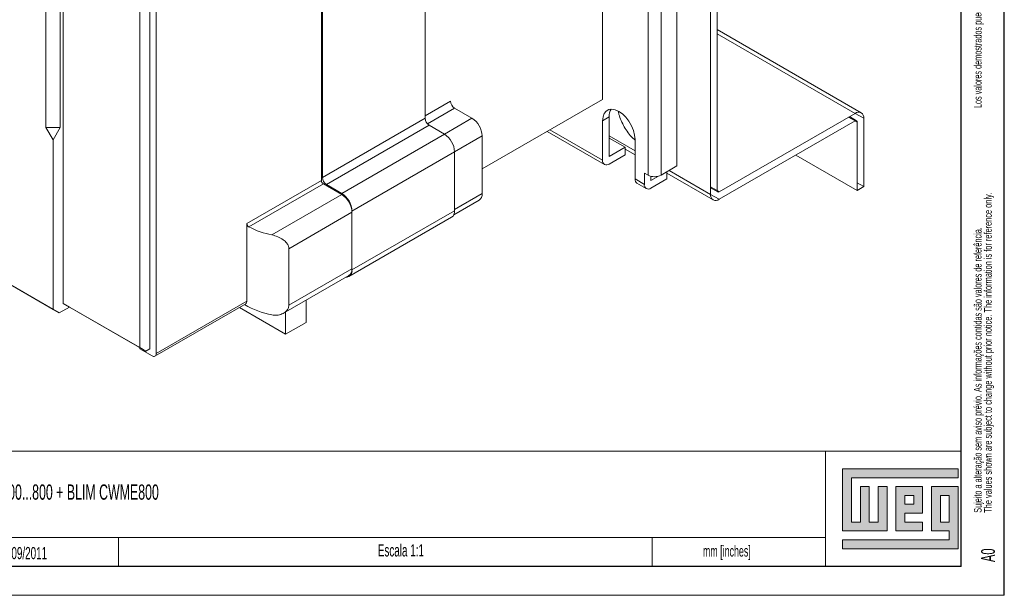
# Model space of a CAD drawing. Header units: millimetres. Extents: x 0 to 1189, y 0 to 841.
# Tile 11 of 15: x 1018 to 1189, y 0 to 100. Entities that reach past the tile are written whole.
import ezdxf

# ---------------------------------------------------------------- set-up
doc = ezdxf.new("R2010")
doc.units = ezdxf.units.MM
doc.layers.add('FORMATO', color=7, linetype='Continuous')
doc.layers.add('LEGENDA', color=7, linetype='Continuous')
doc.styles.add('SLDTEXTSTYLE1', font='TXT', dxfattribs={"width": 0.605})
doc.styles.add('SLDTEXTSTYLE2', font='TXT', dxfattribs={"width": 0.569583})

# ---------------------------------------------------------------- blocks, each defined once
blk = doc.blocks.new('SW_NOTE_0')
at = {"color": 0, "linetype": 'Continuous', "lineweight": 0, "attachment_point": 1, "rotation": 90}
for s, insert, char_height, style in [('Sujeito a alteração sem aviso prévio. As informações contidas são valores de referência.                                                           Los valores demostrados pueden ser cambiados sin aviso previo. La información és de referencia solamente.', (-1.71, 0), 1.32292, 'SLDTEXTSTYLE2'), ('The values shown are subject to change without prior notice. The information is for reference only. ', (0.06, 0), 1.3229, 'SLDTEXTSTYLE1')]:
    blk.add_mtext(s, dxfattribs=dict(at, insert=insert, char_height=char_height, style=style))

msp = doc.modelspace()

# ---------------------------------------------------------------- hatches: boundary and pattern name
at = {"linetype": 'Continuous'}
msp.add_hatch(color=7, dxfattribs=at).paths.add_polyline_path([(1160.99, 21.93), (1160.99, 11.15), (1168.69, 11.15), (1168.69, 18.85), (1167.15, 18.85), (1167.15, 12.69), (1165.61, 12.69), (1165.61, 18.85), (1164.07, 18.85), (1164.07, 12.69), (1162.53, 12.69), (1162.53, 20.39), (1181.01, 20.39), (1181.01, 21.93)], flags=0)
h = msp.add_hatch(color=7, dxfattribs=at)
h.paths.add_polyline_path([(1160.99, 8.07), (1181.01, 8.07), (1181.01, 18.85), (1176.39, 18.85), (1176.39, 11.15), (1179.47, 11.15), (1179.47, 9.61), (1160.99, 9.61)], flags=0)
h.paths.add_polyline_path([(1177.93, 17.31), (1179.47, 17.31), (1179.47, 12.69), (1177.93, 12.69)], flags=0)
h = msp.add_hatch(color=7, dxfattribs=at)
h.paths.add_polyline_path([(1174.85, 12.69), (1171.77, 12.69), (1171.77, 14.23), (1174.85, 14.23), (1174.85, 18.85), (1170.23, 18.85), (1170.23, 11.15), (1174.85, 11.15)], flags=0)
h.paths.add_polyline_path([(1173.31, 15.77), (1171.77, 15.77), (1171.77, 17.31), (1173.31, 17.31)], flags=0)

# ---------------------------------------------------------------- linework, layer by layer
at = {"color": 7, "linetype": 'Continuous', "lineweight": 15}
for p, q in [((1132.2795, 74.4127), (1132.2795, 187.5036)), ((1127.259, 72.8207), (1127.259, 185.9116)), ((1129.5218, 72.8207), (1129.5218, 185.9116)), ((1138.1131, 69.4936), (1138.1131, 184.4626)), ((1139.2445, 185.1157), (1139.2445, 70.1467)), ((1025.9332, 50.5739), (1025.9332, 142.0265)), ((1040.9567, 136.6195), (1040.9567, 42.7173)), ((1039.1889, 134.3742), (1039.1889, 42.9216)), ((1042.0173, 134.5831), (1042.0173, 41.8959)), ((1070.6551, 71.9011), (1070.6551, 133.1234)), ((1070.8319, 133.2254), (1070.8319, 72.4164)), ((1119.3748, 85.9459), (1119.3748, 113.5049)), ((1022.928, 110.8959), (1022.928, 81.0922)), ((1025.4028, 110.8959), (1025.4028, 81.0922)), ((1088.6157, 82.6827), (1088.6157, 106.159)), ((1164.1946, 83.6397), (1139.2445, 98.0431)), ((1139.2445, 97.3331), (1163.1447, 83.5358)), ((1088.6157, 83.0909), (1093.0351, 85.6422)), ((1098.5151, 73.9039), (1119.3748, 85.9459)), ((1093.7422, 84.4174), (1089.0319, 81.6982)), ((1096.7474, 82.6825), (1093.7422, 84.4174)), ((1024.1654, 49.5534), (967.9454, 82.0086)), ((1070.8319, 72.4164), (1088.6157, 82.6827)), ((1091.9744, 79.9272), (1096.7474, 82.6825)), ((1120.5265, 82.9129), (1119.3951, 82.2597)), ((1119.3951, 75.4008), (1119.3951, 82.2597)), ((1120.5265, 82.9129), (1120.5265, 76.0539)), ((1139.5981, 69.9426), (1163.1447, 83.5358)), ((1163.1447, 82.2293), (1139.5981, 68.6361)), ((1162.0132, 82.8825), (1163.1447, 82.2293)), ((1163.3947, 82.2541), (1162.1596, 82.9671)), ((1163.1445, 83.5356), (1164.6296, 82.6783)), ((1163.4983, 82.0251), (1163.1447, 82.2293)), ((1163.4983, 70.1853), (1163.4983, 82.0251)), ((1164.6296, 82.6783), (1164.6296, 70.8384)), ((969.006, 81.3961), (1025.2261, 48.9409)), ((1022.928, 81.0922), (1024.1654, 78.9489)), ((1022.928, 81.0922), (1025.4028, 81.0922)), ((1025.4028, 81.0922), (1024.1654, 78.9489)), ((1089.3228, 81.458), (1071.539, 71.1916)), ((1091.9744, 79.9272), (1089.3228, 81.458)), ((1109.7829, 80.4086), (1119.7265, 74.6682)), ((1110.2516, 80.6792), (1119.3951, 75.4008)), ((1024.1654, 78.9489), (1024.1654, 49.5534)), ((1074.1907, 69.6609), (1091.9744, 79.9272)), ((1093.7422, 76.8653), (1098.5151, 79.6207)), ((1098.5151, 69.6181), (1098.5151, 79.6207)), ((1120.5265, 79.6462), (1125.0114, 77.0571)), ((1120.5265, 79.2379), (1123.2842, 77.6459)), ((1125.0114, 79.0175), (1125.0114, 72.1586)), ((1075.9584, 66.599), (1093.7422, 76.8653)), ((1093.7422, 66.6586), (1093.7422, 76.8653)), ((1120.5265, 76.0539), (1123.2842, 77.6459)), ((1123.2842, 77.6459), (1123.2842, 76.3395)), ((1123.2842, 77.3438), (1125.0114, 76.3468)), ((1123.2842, 76.3395), (1120.5265, 74.7475)), ((1152.8899, 76.3094), (1163.4983, 70.1853)), ((1129.5218, 72.8207), (1132.2795, 74.4127)), ((1130.5117, 73.3922), (1130.5117, 72.1671)), ((1130.9358, 73.637), (1138.1131, 69.4936)), ((1057.7504, 64.4514), (1070.6551, 71.9011)), ((1125.0114, 72.1586), (1126.6226, 71.2284)), ((1126.6226, 73.1881), (1127.259, 72.8207)), ((1126.6226, 71.2284), (1126.6226, 73.1881)), ((1127.754, 71.8815), (1129.0584, 72.6345)), ((1127.754, 72.6264), (1127.754, 71.8815)), ((1130.5117, 72.1671), (1127.754, 70.5751)), ((1130.5117, 73.1715), (1138.5481, 68.5321)), ((1071.0087, 71.2888), (1058.1117, 63.8435)), ((1074.1907, 69.4518), (1071.0087, 71.2888)), ((1071.539, 71.1916), (1074.1907, 69.6609)), ((1125.3428, 71.426), (1126.9541, 70.4959)), ((1139.2445, 70.1467), (1138.1131, 70.7999)), ((1138.1131, 70.6307), (1139.3481, 69.9178)), ((1139.2445, 70.1467), (1139.5981, 69.9426)), ((1163.4983, 71.4916), (1164.6296, 70.8384)), ((1164.6296, 70.8384), (1163.4983, 70.1853)), ((1062.0948, 62.469), (1074.1907, 69.4518)), ((1093.5976, 65.9336), (1097.9973, 68.4734)), ((1093.7422, 66.8627), (1098.5151, 69.6181)), ((1138.1131, 69.4933), (1139.5981, 68.6361)), ((1075.9584, 56.3922), (1093.7422, 66.6586)), ((1075.9584, 66.599), (1075.9584, 56.3922)), ((1065.0211, 60.076), (1075.9584, 66.39)), ((1075.4406, 55.2476), (1093.2243, 65.514)), ((1075.9584, 56.5915), (1075.9584, 66.39)), ((1057.7504, 50.9785), (1057.7504, 64.4514)), ((1065.0211, 60.076), (1065.0211, 50.2775)), ((1065.0211, 50.2775), (1075.9584, 56.5915)), ((1064.0845, 48.8912), (1075.4406, 55.4469)), ((1024.1654, 49.5534), (1025.2261, 48.9409)), ((1025.2261, 48.9409), (1026.9938, 49.9614)), ((1025.9332, 50.5739), (1039.1889, 42.9216)), ((1026.9938, 49.9614), (1025.9332, 50.5739)), ((1026.9938, 49.9614), (1040.2495, 42.3091)), ((1041.8102, 41.4381), (1057.5465, 50.5225)), ((1042.0173, 41.8959), (1057.7504, 50.9785)), ((1064.468, 45.2658), (1056.4543, 49.892)), ((1068.0035, 47.3068), (1068.0035, 51.1535)), ((1064.468, 49.1125), (1064.468, 45.2658)), ((1064.468, 45.2658), (1068.0035, 47.3068)), ((1039.1889, 42.9216), (1040.2495, 42.3091)), ((1039.1889, 42.7122), (1039.1889, 42.9214)), ((1041.3102, 41.4876), (1039.1889, 42.7122)), ((1040.2495, 42.3091), (1040.9567, 42.7173))]:
    msp.add_line(p, q, dxfattribs=at)
at = {"color": 7, "linetype": 'Continuous', "lineweight": 0}
for p, q in [((1181.01, 21.93), (1160.99, 21.93)), ((1160.99, 21.93), (1160.99, 11.15)), ((1181.01, 20.39), (1181.01, 21.93)), ((1162.53, 20.39), (1181.01, 20.39)), ((1162.53, 12.69), (1162.53, 20.39)), ((1165.61, 18.85), (1164.07, 18.85)), ((1164.07, 18.85), (1164.07, 12.69)), ((1165.61, 12.69), (1165.61, 18.85)), ((1168.69, 18.85), (1167.15, 18.85)), ((1167.15, 18.85), (1167.15, 12.69)), ((1168.69, 11.15), (1168.69, 18.85)), ((1174.85, 18.85), (1170.23, 18.85)), ((1170.23, 18.85), (1170.23, 11.15)), ((1174.85, 14.23), (1174.85, 18.85)), ((1181.01, 18.85), (1176.39, 18.85)), ((1176.39, 18.85), (1176.39, 11.15)), ((1181.01, 8.07), (1181.01, 18.85)), ((1171.77, 17.31), (1173.31, 17.31)), ((1171.77, 15.77), (1171.77, 17.31)), ((1173.31, 17.31), (1173.31, 15.77)), ((1177.93, 12.69), (1177.93, 17.31)), ((1177.93, 17.31), (1179.47, 17.31)), ((1179.47, 17.31), (1179.47, 12.69)), ((1173.31, 15.77), (1171.77, 15.77)), ((1171.77, 14.23), (1174.85, 14.23)), ((1171.77, 12.69), (1171.77, 14.23)), ((1164.07, 12.69), (1162.53, 12.69)), ((1167.15, 12.69), (1165.61, 12.69)), ((1174.85, 12.69), (1171.77, 12.69)), ((1174.85, 11.15), (1174.85, 12.69)), ((1179.47, 12.69), (1177.93, 12.69)), ((1160.99, 11.15), (1168.69, 11.15)), ((1170.23, 11.15), (1174.85, 11.15)), ((1176.39, 11.15), (1179.47, 11.15)), ((1179.47, 11.15), (1179.47, 9.61)), ((1035.5245, 10.0197), (1035.5245, 5)), ((1128, 10.0263), (1128, 5)), ((1160.99, 9.61), (1160.99, 8.07)), ((1179.47, 9.61), (1160.99, 9.61)), ((1160.99, 8.07), (1181.01, 8.07))]:
    msp.add_line(p, q, dxfattribs=at)
at = {"color": 7, "linetype": 'Continuous', "lineweight": 15, "flags": 128}
msp.add_lwpolyline([(1119.3951, 82.2597), (1119.4655, 82.9407), (1119.6732, 83.5062), (1120.0077, 83.9279), (1120.4524, 84.1847), (1120.9848, 84.2636), (1121.5784, 84.1608), (1122.2032, 83.8814), (1122.8281, 83.4393), (1123.4216, 82.8569), (1123.9541, 82.1632), (1124.3987, 81.393), (1124.7333, 80.585), (1124.941, 79.7798), (1125.0114, 79.0175)], dxfattribs=at)
at = {"color": 7, "linetype": 'Continuous', "lineweight": 15}
for centre, radius, start, end in [((1094.5703, 85.712), 1.5368, 182.605478, 237.394522), ((1122.8991, 83.0336), 2.3757, 148.86169, 182.911761), ((1163.7244, 82.8251), 0.9171, 350.785963, 129.203285), ((1090.1509, 82.7526), 1.5368, 182.605478, 237.394522), ((1094.6771, 79.446), 3.842, 2.605478, 57.394522), ((1163.2827, 82.0601), 0.2184, 350.785963, 129.203285), ((1089.9041, 76.6907), 3.842, 2.605478, 57.394522), ((1120.0848, 75.2889), 0.6987, 170.785963, 309.203285), ((1071.4227, 71.9361), 0.7684, 182.605478, 237.394522), ((1072.3671, 72.4862), 1.5368, 182.605478, 237.394522), ((1125.7725, 72.0617), 0.7672, 172.74417, 235.943649), ((1128.3904, 75.0043), 2.4592, 242.609672, 297.390328), ((1127.3124, 71.1165), 0.6987, 170.785963, 309.203285), ((1139.46, 70.1118), 0.2184, 170.785963, 309.203285), ((1072.1204, 66.4244), 3.842, 2.605478, 57.394522), ((1072.1204, 66.2153), 3.842, 2.605478, 57.394522), ((1097.2901, 69.4828), 1.2324, 305.013333, 6.298848), ((1139.0184, 69.3468), 0.9171, 170.785963, 309.203285), ((1092.5172, 66.5234), 1.2324, 305.013333, 6.298848), ((1064.8839, 77.0105), 14.8065, 242.781903, 259.142456), ((1074.8975, 56.2101), 1.0765, 270.023669, 9.742313), ((1074.7334, 56.4563), 1.2324, 305.013333, 6.298848), ((1064.6114, 62.2608), 13.9026, 238.497577, 259.571188), ((1041.5862, 41.826), 0.4367, 230.796715, 9.214037)]:
    msp.add_arc(centre, radius, start, end, dxfattribs=at)
for points, knots in [([(1125.0114, 78.8986), (1124.8604, 79.0302), (1124.4381, 79.3983), (1123.7999, 80.1731), (1123.1322, 81.1744), (1122.5993, 82.2532), (1122.2514, 83.1792), (1122.146, 83.715), (1122.11, 83.8976)], [0, 0, 0, 0, 0.108781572, 0.304250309, 0.503867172, 0.703484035, 0.898952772, 1, 1, 1, 1]), ([(1058.1117, 63.8435), (1058.0704, 63.87), (1057.9879, 63.9231), (1057.8798, 64.0533), (1057.799, 64.2025), (1057.7565, 64.3418), (1057.7522, 64.4202), (1057.7504, 64.4514)], [0, 0, 0, 0, 0.21463683, 0.42927951, 0.64381638, 0.85840048, 1, 1, 1, 1]), ([(1062.0948, 62.469), (1062.4337, 62.3777), (1063.1109, 62.1953), (1064.0095, 61.6881), (1064.6432, 61.1123), (1064.9731, 60.5569), (1065.007, 60.2172), (1065.0211, 60.076)], [0, 0, 0, 0, 0.2483194, 0.4962295, 0.71024726, 0.87958397, 1, 1, 1, 1]), ([(1057.7504, 50.9785), (1057.742, 50.8925), (1057.725, 50.7206), (1057.6385, 50.5701), (1057.56, 50.5408), (1057.5406, 50.5335)], [0, 0, 0, 0, 0.42959181, 0.85918717, 1, 1, 1, 1]), ([(1065.0211, 50.2775), (1064.9945, 50.0848), (1064.9414, 49.7004), (1064.5186, 49.1554), (1063.857, 48.7262), (1062.9925, 48.488), (1062.3878, 48.5552), (1062.0948, 48.5878)], [0, 0, 0, 0, 0.16554611, 0.33030214, 0.55603118, 0.78488416, 1, 1, 1, 1])]:
    msp.add_open_spline(points, degree=3, knots=knots, dxfattribs=at)
at = {"layer": 'FORMATO'}
for p, q in [((1189, 0), (1189, 841)), ((1181.5245, 5), (1181.5245, 831)), ((1181.5245, 5), (22.5245, 5))]:
    msp.add_line(p, q, dxfattribs=at)
at = {"layer": 'FORMATO', "lineweight": 0}
for p, q in [((1004, 25), (1181.5245, 25)), ((1158, 25), (1158, 5)), ((1004, 10.0197), (1035.5245, 10.0197)), ((1035.5245, 10.0197), (1158, 10.0284)), ((0, 0), (1189, 0))]:
    msp.add_line(p, q, dxfattribs=at)

# ---------------------------------------------------------------- block references
at = {"color": 7, "linetype": 'Continuous', "lineweight": 0}
msp.add_blockref('SW_NOTE_0', (1185.4484, 14.3045), dxfattribs=at)

# ---------------------------------------------------------------- texts
at = {"layer": 'FORMATO', "insert": (1136.779, 8.6186), "char_height": 1.9, "attachment_point": 1, "style": 'SLDTEXTSTYLE1'}
msp.add_mtext('mm [inches]', dxfattribs=at)
at = {"layer": 'LEGENDA', "attachment_point": 1, "style": 'SLDTEXTSTYLE1'}
for s, insert, char_height in [('2 x CWM500...800 + BLIM CWME800', (1006.3883, 19.2163), 2.645833), ('01/09/2011', (1014.5648, 8.3752), 2.11667), ('Escala 1:1', (1080.4417, 8.8509), 2.11667)]:
    msp.add_mtext(s, dxfattribs=dict(at, insert=insert, char_height=char_height))
at = {"layer": 'LEGENDA', "insert": (1184.9829, 5.2319), "char_height": 2.38125, "attachment_point": 1, "rotation": 90, "style": 'SLDTEXTSTYLE1'}
msp.add_mtext(' A0', dxfattribs=at)

doc.saveas('drawing.dxf')
